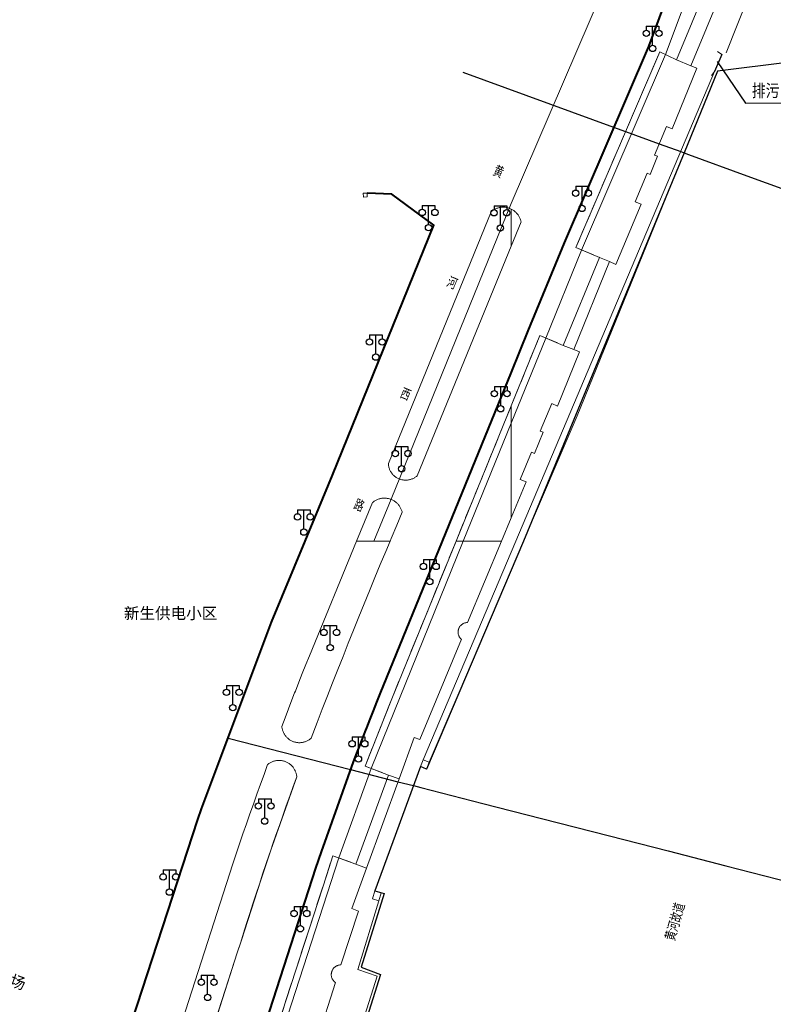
# Model space of a CAD drawing. Extents: x 39508475 to 39522402, y 3783947 to 3795549.
# Tile 235 of 256: x 39517923 to 39518041, y 3792177 to 3792332. Entities that reach past the tile are written whole.
import ezdxf
from ezdxf.enums import TextEntityAlignment as Align

# ---------------------------------------------------------------- set-up
doc = ezdxf.new("R2010")
doc.units = 0
doc.linetypes.add('X0', pattern=[4, 3, -1])
doc.layers.get('0').update_dxf_attribs({"linetype": 'CONTINUOUS'})
for name, color, linetype in [('DLSS', 4, 'CONTINUOUS'), ('JCDL_DMX_F', 30, 'CONTINUOUS'), ('JCDL_JMDD_F', 231, 'CONTINUOUS'), ('JCDL_JMDX_F', 231, 'CONTINUOUS'), ('JCDL_JT_ZJ', 100, 'CONTINUOUS'), ('JCDL_SXX_F', 5, 'CONTINUOUS'), ('JCDL_ZBM', 3, 'CONTINUOUS'), ('JMD', 6, 'CONTINUOUS'), ('SXSS', 5, 'CONTINUOUS'), ('断面线', 2, 'CONTINUOUS')]:
    doc.layers.add(name, color=color, linetype=linetype)
for name, color, linetype, lineweight in [('JCDL_JMDX', 1, 'CONTINUOUS', 0), ('JCDL_ZBX', 3, 'CONTINUOUS', 0), ('JCDL_ZBX_F', 7, 'CONTINUOUS', 0), ('TEXT1_ZJ', 7, 'CONTINUOUS', 0), ('TEXTL_ZJ', 7, 'CONTINUOUS', 0)]:
    doc.layers.add(name, color=color, linetype=linetype, lineweight=lineweight)
doc.styles.add('HT', font='simhei.ttf')
doc.styles.add('HZ', font='rs', dxfattribs={"width": 0.8, "bigfont": 'hztxt'})
doc.linetypes.add('10422', pattern='A,2,[150,AAA.SHX,S=1,R=0,X=0,Y=1],2,[177,AAA.SHX,S=1,R=0,X=0,Y=0.8],1e-09', length=4)
doc.linetypes.add('X19', pattern='A,4.5,[145,symbolx.shx,S=1,R=0,X=0,Y=1],4.5,-0.5,[146,symbolx.shx,S=1,R=0,X=0,Y=0],-0.5', length=10)
doc.linetypes.add('X35', pattern='A,2,[150,AAA.SHX,S=1,R=0,X=0,Y=1],2,[177,AAA.SHX,S=1,R=0,X=0,Y=0.8],1e-09', length=4)
doc.linetypes.add('X39', pattern='A,2,[150,symbolx.shx,S=1,R=0,X=0,Y=1],2,[151,symbolx.shx,S=1,R=0,X=0,Y=3],1e-11', length=4)
doc.linetypes.add('X49', pattern='A,0,[5,symbolt.shx,S=1,R=0,X=0,Y=0],-10', length=10)
doc.linetypes.add('X7', pattern='A,6,-1.333,[149,symbolx.shx,S=0.25,R=0,X=0,Y=0],-1.333,[149,symbolx.shx,S=0.25,R=0,X=0,Y=0],-1.333', length=9.999)

# ---------------------------------------------------------------- blocks, each defined once
blk = doc.blocks.new('3521000')
at = {"color": 0}
for p, q in [((-1, 3.5), (1, 3.5)), ((0, 0.5), (0, 3.5))]:
    blk.add_line(p, q, dxfattribs=at)
at = {"color": 0, "linetype": 'Continuous', "flags": 128}
for points in [[(-1, 3.5), (-1, 2.9)], [(1, 3.5), (1, 2.9)]]:
    blk.add_lwpolyline(points, dxfattribs=at)
at = {"color": 0}
for centre in [(-1, 2.4), (1, 2.4), (0, 0)]:
    blk.add_circle(centre, 0.5, dxfattribs=at)

msp = doc.modelspace()

# ---------------------------------------------------------------- linework, layer by layer
at = {"flags": 128}
msp.add_lwpolyline([(39518033.21199, 3792326.765), (39518032.093, 3792324.067)], dxfattribs=at)
at = {"layer": 'DLSS', "linetype": 'Continuous', "lineweight": 40}
for points in [[(39518028.559, 3792346.563), (39518021.636, 3792328.021), (39518008.338, 3792297.05901), (39518002.654, 3792283.168), (39518000, 3792276.66512)], [(39517967.50509, 3792250), (39517971.824, 3792260.41399), (39517987.82299, 3792299.82901), (39517981.202, 3792304.729), (39517977.295, 3792304.894)], [(39518000, 3792276.66512), (39517989.11725, 3792250)], [(39517989.11725, 3792250), (39517979.292, 3792225.92599), (39517978.75602, 3792224.58961), (39517978.22407, 3792223.25163), (39517977.69585, 3792221.91217), (39517977.17134, 3792220.57124), (39517977.01968, 3792220.18053), (39517976.65057, 3792219.22886), (39517976.13354, 3792217.88504), (39517975.62024, 3792216.53979), (39517975.11099, 3792215.193), (39517970.02901, 3792201.02299), (39517969.129, 3792198.452), (39517961.29999, 3792174.208), (39517955.11299, 3792155.114), (39517926.482, 3792066.195), (39517921.903, 3792051.838), (39517905.21615, 3792000)], [(39517938.677, 3792169.507), (39517950.587, 3792206.116), (39517951.181, 3792207.8), (39517962.207, 3792237.22499), (39517967.50509, 3792250)]]:
    msp.add_lwpolyline(points, dxfattribs=at)
at = {"layer": 'DLSS', "linetype": 'X7', "lineweight": 0}
for points in [[(39518016.51452, 3792341.69183), (39518000.00556, 3792303.25374), (39518000, 3792303.24006)], [(39518000, 3792303.24006), (39517981.07558, 3792256.61798), (39517978.33096, 3792250)]]:
    msp.add_lwpolyline(points, dxfattribs=at)
at = {"layer": 'JCDL_DMX_F', "color": 3, "linetype": 'X35', "lineweight": 0}
msp.add_lwpolyline([(39518033.89599, 3792327.03301), (39518039.205, 3792340.439)], dxfattribs=at)
at = {"layer": 'JCDL_JMDX', "color": 6, "linetype": 'Continuous', "lineweight": 0}
for points in [[(39518035.98601, 3792343.45299), (39518028.331, 3792324.97301), (39518026.082, 3792325.88299), (39518033.72341, 3792344.38732), (39518035.98601, 3792343.45299)], [(39518015.514, 3792294.082), (39518009.905, 3792280.19899), (39518008.207, 3792280.864), (39518013.94099, 3792294.74099), (39518015.514, 3792294.082)], [(39517986.656, 3792214.063), (39517985.69789, 3792214.45658), (39517986.131, 3792215.51099), (39517987.09798, 3792215.13896), (39517986.656, 3792214.063)], [(39517982.316, 3792212.496), (39517977.166, 3792198.452), (39517975.521, 3792199.066), (39517980.66752, 3792213.10051), (39517982.316, 3792212.496)], [(39517979.52799, 3792194.553), (39517978.50359, 3792194.86101), (39517978.12358, 3792193.5971), (39517979.148, 3792193.28911), (39517979.52799, 3792194.553)]]:
    msp.add_lwpolyline(points, dxfattribs=at)
at = {"layer": 'JCDL_JMDX', "color": 6, "linetype": 'X19', "lineweight": 0}
for points in [[(39518032.093, 3792324.067), (39518000.73345, 3792250)], [(39518000.73345, 3792250), (39518000, 3792248.26769)], [(39518000, 3792248.26769), (39517986.131, 3792215.51099)], [(39517979.148, 3792193.28911), (39517975.80101, 3792182.43101), (39517978.84801, 3792181.385), (39517973.663, 3792164.949), (39517973.179, 3792165.106), (39517970.27601, 3792155.876), (39517970.748, 3792155.72799), (39517965.51501, 3792139.297), (39517962.41, 3792140.294), (39517951.542, 3792109.18601)]]:
    msp.add_lwpolyline(points, dxfattribs=at)
at = {"layer": 'JCDL_JMDX_F', "linetype": 'Continuous', "lineweight": 0}
for points in [[(39518033.21199, 3792326.765), (39518032.5615, 3792327.23068)], [(39518015.514, 3792294.082), (39518016.531, 3792293.647), (39518020.494, 3792303.12799), (39518019.578, 3792303.503), (39518021.432, 3792308.011), (39518021.918, 3792307.836), (39518023.08901, 3792310.697), (39518022.62901, 3792310.897), (39518024.488, 3792315.378), (39518025.409, 3792314.998), (39518029.26999, 3792324.589), (39518028.331, 3792324.97301)], [(39518032.093, 3792324.067), (39518031.60087, 3792323.43628)], [(39517976.673, 3792304.873), (39517977.29505, 3792304.894), (39517977.31597, 3792304.27436), (39517976.69392, 3792304.25335), (39517976.673, 3792304.873)], [(39518000, 3792296.54397), (39517985.164, 3792260.297), (39517985.07411, 3792260.22055), (39517984.98072, 3792260.1484), (39517984.8843, 3792260.08036), (39517984.78502, 3792260.01655), (39517984.68307, 3792259.95711), (39517984.57864, 3792259.90213), (39517984.47193, 3792259.85173), (39517984.36314, 3792259.806), (39517984.25247, 3792259.76502), (39517984.14013, 3792259.72888), (39517984.02633, 3792259.69763), (39517983.91128, 3792259.67134), (39517983.7952, 3792259.65005), (39517983.67831, 3792259.63381), (39517983.56082, 3792259.62265), (39517983.44296, 3792259.61659), (39517983.32495, 3792259.61564), (39517983.20701, 3792259.61979), (39517983.08936, 3792259.62905), (39517982.97222, 3792259.6434), (39517982.85582, 3792259.6628), (39517982.74036, 3792259.68723), (39517982.62607, 3792259.71664), (39517982.51315, 3792259.75096), (39517982.436, 3792259.778), (39517982.40183, 3792259.79015), (39517982.29232, 3792259.83411), (39517982.1848, 3792259.88278), (39517982.0795, 3792259.93606), (39517981.9766, 3792259.99385), (39517981.8763, 3792260.05604), (39517981.77879, 3792260.12251), (39517981.68425, 3792260.19315), (39517981.59286, 3792260.26781), (39517981.50478, 3792260.34636), (39517981.42019, 3792260.42865), (39517981.33924, 3792260.51453), (39517981.26209, 3792260.60383), (39517981.18888, 3792260.69638), (39517981.11974, 3792260.79203), (39517981.05481, 3792260.89057), (39517980.9942, 3792260.99184), (39517980.93804, 3792261.09563), (39517980.88643, 3792261.20176), (39517980.83946, 3792261.31003), (39517980.79722, 3792261.42022), (39517980.7598, 3792261.53214), (39517980.72725, 3792261.64558), (39517980.69965, 3792261.76032), (39517980.67705, 3792261.87615), (39517980.65947, 3792261.99285), (39517980.64698, 3792262.1102), (39517980.63999, 3792262.228), (39517996.843, 3792301.94099), (39517996.93442, 3792302.01976), (39517997.02936, 3792302.09428), (39517997.12735, 3792302.16472), (39517997.22823, 3792302.23097), (39517997.33181, 3792302.29291), (39517997.43791, 3792302.35042), (39517997.54634, 3792302.40341), (39517997.65691, 3792302.45178), (39517997.76942, 3792302.49544), (39517997.88367, 3792302.53432), (39517997.99946, 3792302.56834), (39517998.11658, 3792302.59746), (39517998.23483, 3792302.6216), (39517998.35398, 3792302.64074), (39517998.47384, 3792302.65484), (39517998.59419, 3792302.66387), (39517998.71481, 3792302.66781), (39517998.83549, 3792302.66666), (39517998.95602, 3792302.66043), (39517999.07617, 3792302.64912), (39517999.19574, 3792302.63275), (39517999.31452, 3792302.61136), (39517999.43228, 3792302.58497), (39517999.54883, 3792302.55364), (39517999.66395, 3792302.51742), (39517999.77745, 3792302.47638), (39517999.89155, 3792302.4293), (39517999.99958, 3792302.38014)], [(39517999.99958, 3792302.38014), (39518000.10614, 3792302.3251), (39518000.21113, 3792302.26558), (39518000.31352, 3792302.20169), (39518000.41312, 3792302.13354), (39518000.50976, 3792302.06125), (39518000.60326, 3792301.98494), (39518000.69346, 3792301.90476), (39518000.7802, 3792301.82085), (39518000.86332, 3792301.73336), (39518000.94269, 3792301.64243), (39518001.01814, 3792301.54825), (39518001.08956, 3792301.45096), (39518001.15681, 3792301.35075), (39518001.21977, 3792301.24779), (39518001.27833, 3792301.14226), (39518001.3324, 3792301.03436), (39518001.38186, 3792300.92428), (39518001.42664, 3792300.81221), (39518001.46665, 3792300.69835), (39518001.50182, 3792300.5829), (39518001.5321, 3792300.46608), (39518001.557, 3792300.348), (39518000, 3792296.54397)], [(39518000, 3792253.66719), (39518002.37501, 3792259.36899), (39518001.435, 3792259.727), (39518003.232, 3792264.03999), (39518003.679, 3792263.835), (39518005.05299, 3792267.211), (39518004.58399, 3792267.368), (39518006.434, 3792271.68701), (39518007.33001, 3792271.28701), (39518010.802, 3792279.839), (39518009.905, 3792280.19899)], [(39517975.62985, 3792250), (39517978.137, 3792256.084), (39517978.22791, 3792256.15942), (39517978.3221, 3792256.23073), (39517978.41912, 3792256.29813), (39517978.51882, 3792256.3615), (39517978.62103, 3792256.42074), (39517978.72558, 3792256.47574), (39517978.83229, 3792256.52642), (39517978.94099, 3792256.57268), (39517979.0515, 3792256.61446), (39517979.16362, 3792256.65167), (39517979.27717, 3792256.68427), (39517979.39196, 3792256.71218), (39517979.50779, 3792256.73538), (39517979.62448, 3792256.75381), (39517979.74183, 3792256.76745), (39517979.85963, 3792256.77628), (39517979.9777, 3792256.78027), (39517980.09583, 3792256.77943), (39517980.21383, 3792256.77375), (39517980.3315, 3792256.76325), (39517980.44864, 3792256.74793), (39517980.56505, 3792256.72784), (39517980.68054, 3792256.70299), (39517980.79492, 3792256.67344), (39517980.908, 3792256.63923), (39517981.01957, 3792256.60042), (39517981.082, 3792256.576), (39517981.12947, 3792256.55707), (39517981.2375, 3792256.50926), (39517981.34348, 3792256.45707), (39517981.44723, 3792256.40058), (39517981.54859, 3792256.33989), (39517981.64738, 3792256.27511), (39517981.74343, 3792256.20633), (39517981.83658, 3792256.13368), (39517981.92668, 3792256.05727), (39517982.01358, 3792255.97724), (39517982.09713, 3792255.89372), (39517982.17719, 3792255.80685), (39517982.25362, 3792255.71678), (39517982.32631, 3792255.62365), (39517982.39512, 3792255.52762), (39517982.45994, 3792255.42886), (39517982.52066, 3792255.32752), (39517982.57719, 3792255.22379), (39517982.62942, 3792255.11783), (39517982.67726, 3792255.00981), (39517982.72065, 3792254.89993), (39517982.7595, 3792254.78837), (39517982.79375, 3792254.67531), (39517982.82295, 3792254.56085), (39517981.95303, 3792252.5026), (39517981.08764, 3792250.44244), (39517980.90285, 3792250)], [(39517975.62985, 3792250), (39517978.137, 3792256.084)], [(39517998.47249, 3792250), (39518000, 3792253.66719)], [(39517980.90285, 3792250), (39517980.22644, 3792248.38053), (39517979.36943, 3792246.31687), (39517978.51661, 3792244.25148), (39517977.66798, 3792242.18436), (39517976.82356, 3792240.11552), (39517975.98335, 3792238.04497), (39517975.14734, 3792235.97272), (39517974.31554, 3792233.89877), (39517973.48796, 3792231.82313), (39517972.66459, 3792229.74582), (39517971.84545, 3792227.66685), (39517971.03053, 3792225.58621), (39517970.727, 3792224.807), (39517970.21984, 3792223.50392), (39517969.41373, 3792221.41985), (39517968.44199, 3792218.905), (39517968.35217, 3792218.82887), (39517968.25894, 3792218.75694), (39517968.16274, 3792218.68903), (39517968.06376, 3792218.62527), (39517967.96215, 3792218.56575), (39517967.85812, 3792218.5106), (39517967.75184, 3792218.45991), (39517967.6435, 3792218.41377), (39517967.53331, 3792218.37226), (39517967.42146, 3792218.33546), (39517967.30814, 3792218.30344), (39517967.19357, 3792218.27625), (39517967.07796, 3792218.25395), (39517966.96149, 3792218.23656), (39517966.8444, 3792218.22413), (39517966.72689, 3792218.21668), (39517966.60916, 3792218.21421), (39517966.49144, 3792218.21674), (39517966.37393, 3792218.22426), (39517966.25684, 3792218.23675), (39517966.14039, 3792218.2542), (39517966.02478, 3792218.27656), (39517965.91023, 3792218.30381), (39517965.79693, 3792218.33589), (39517965.766, 3792218.346), (39517965.6851, 3792218.37275), (39517965.57493, 3792218.41431), (39517965.46662, 3792218.46051), (39517965.36036, 3792218.51126), (39517965.25636, 3792218.56647), (39517965.15479, 3792218.62604), (39517965.05583, 3792218.68986), (39517964.95967, 3792218.75782), (39517964.86648, 3792218.82979), (39517964.77642, 3792218.90566), (39517964.68966, 3792218.98527), (39517964.60636, 3792219.06849), (39517964.52666, 3792219.15516), (39517964.4507, 3792219.24514), (39517964.37863, 3792219.33826), (39517964.31057, 3792219.43435), (39517964.24664, 3792219.53324), (39517964.18697, 3792219.63475), (39517964.13165, 3792219.73869), (39517964.08079, 3792219.8449), (39517964.03448, 3792219.95316), (39517963.9928, 3792220.06329), (39517963.95583, 3792220.17508), (39517963.92363, 3792220.28834), (39517963.89626, 3792220.40287), (39517963.87377, 3792220.51845), (39517963.85621, 3792220.63489), (39517963.84401, 3792220.752), (39517964.3699, 3792222.15545), (39517964.90079, 3792223.55703), (39517965.43628, 3792224.95685), (39517965.86055, 3792226.0551), (39517965.97637, 3792226.35491), (39517966.52106, 3792227.75118), (39517967.07034, 3792229.14566), (39517967.62419, 3792230.53832), (39517968.183, 3792231.929), (39517975.62985, 3792250)], [(39517968.183, 3792231.929), (39517975.62985, 3792250)], [(39517982.316, 3792212.496), (39517984.71099, 3792219.04601), (39517985.589, 3792218.70001), (39517992.15399, 3792234.53201), (39517992.08959, 3792234.58988), (39517992.02894, 3792234.65168), (39517991.97197, 3792234.7169), (39517991.91887, 3792234.7853), (39517991.86981, 3792234.85666), (39517991.82498, 3792234.93074), (39517991.7845, 3792235.00729), (39517991.74853, 3792235.08606), (39517991.71718, 3792235.16678), (39517991.69055, 3792235.24918), (39517991.66874, 3792235.33299), (39517991.65182, 3792235.41791), (39517991.63984, 3792235.50367), (39517991.63285, 3792235.58998), (39517991.63087, 3792235.67656), (39517991.63391, 3792235.7631), (39517991.64195, 3792235.84932), (39517991.65497, 3792235.93493), (39517991.67292, 3792236.01964), (39517991.69575, 3792236.10317), (39517991.71901, 3792236.172), (39517991.72338, 3792236.18524), (39517991.75571, 3792236.26557), (39517991.79264, 3792236.3439), (39517991.83404, 3792236.41995), (39517991.87978, 3792236.49348), (39517991.9297, 3792236.56424), (39517991.98363, 3792236.63199), (39517992.04139, 3792236.69651), (39517992.10279, 3792236.75757), (39517992.16762, 3792236.81497), (39517992.23567, 3792236.86853), (39517992.30671, 3792236.91805), (39517992.38049, 3792236.96338), (39517992.45677, 3792237.00436), (39517992.5353, 3792237.04085), (39517992.61581, 3792237.07274), (39517992.69803, 3792237.09991), (39517992.78169, 3792237.12228), (39517992.8665, 3792237.13976), (39517992.95218, 3792237.15231), (39517993.03845, 3792237.15987), (39517993.125, 3792237.162), (39517998.47249, 3792250)], [(39517966.194, 3792212.833), (39517966.1829, 3792212.95065), (39517966.16643, 3792213.06767), (39517966.14506, 3792213.1839), (39517966.11881, 3792213.29912), (39517966.08774, 3792213.41314), (39517966.0519, 3792213.52574), (39517966.01134, 3792213.63674), (39517965.96615, 3792213.74594), (39517965.91641, 3792213.85313), (39517965.86219, 3792213.95813), (39517965.8036, 3792214.06076), (39517965.74075, 3792214.16084), (39517965.67374, 3792214.25817), (39517965.60269, 3792214.35261), (39517965.52773, 3792214.44396), (39517965.44898, 3792214.53208), (39517965.3666, 3792214.61681), (39517965.28073, 3792214.69799), (39517965.19151, 3792214.77549), (39517965.09911, 3792214.84916), (39517965.0037, 3792214.91888), (39517964.90543, 3792214.98452), (39517964.80448, 3792215.04597), (39517964.70104, 3792215.10311), (39517964.59529, 3792215.15584), (39517964.4874, 3792215.20408), (39517964.37759, 3792215.24773), (39517964.37301, 3792215.249), (39517964.26603, 3792215.28673), (39517964.15293, 3792215.32099), (39517964.03849, 3792215.35046), (39517963.92291, 3792215.37509), (39517963.8064, 3792215.39483), (39517963.68915, 3792215.40964), (39517963.57139, 3792215.41951), (39517963.45332, 3792215.42442), (39517963.33514, 3792215.42435), (39517963.21708, 3792215.4193), (39517963.09933, 3792215.40929), (39517962.9821, 3792215.39433), (39517962.86561, 3792215.37445), (39517962.75006, 3792215.34968), (39517962.63566, 3792215.32008), (39517962.5226, 3792215.28568), (39517962.41109, 3792215.24655), (39517962.30133, 3792215.20276), (39517962.1935, 3792215.1544), (39517962.08781, 3792215.10153), (39517961.98444, 3792215.04427), (39517961.88357, 3792214.9827), (39517961.78538, 3792214.91694), (39517961.69004, 3792214.84711), (39517961.598, 3792214.77301), (39517961.02978, 3792213.21621), (39517960.46621, 3792211.65772), (39517959.90694, 3792210.09768), (39517959.35196, 3792208.53611), (39517958.80129, 3792206.97302), (39517958.70069, 3792206.68482), (39517958.25493, 3792205.40841), (39517957.71288, 3792203.84231), (39517957.17514, 3792202.27471), (39517956.64172, 3792200.70565), (39517956.11299, 3792199.135), (39517945.155, 3792165.167)], [(39517952.87788, 3792172.82143), (39517954.39963, 3792177.56483), (39517955.92711, 3792182.30639), (39517956.815, 3792185.052), (39517957.46029, 3792187.04611), (39517958.99918, 3792191.78398), (39517960.54379, 3792196.51998), (39517962.09458, 3792201.25397), (39517966.194, 3792212.833)], [(39517969.49799, 3792171.68901), (39517972.28099, 3792180.385), (39517972.21094, 3792180.4377), (39517972.14425, 3792180.49462), (39517972.08091, 3792180.55524), (39517972.02111, 3792180.61936), (39517971.96505, 3792180.68677), (39517971.91291, 3792180.75726), (39517971.86486, 3792180.83059), (39517971.82105, 3792180.90654), (39517971.78163, 3792180.98485), (39517971.74672, 3792181.06528), (39517971.71644, 3792181.14756), (39517971.69088, 3792181.23143), (39517971.67012, 3792181.31661), (39517971.65424, 3792181.40284), (39517971.64328, 3792181.48983), (39517971.63729, 3792181.5773), (39517971.63627, 3792181.66497), (39517971.64023, 3792181.75255), (39517971.64916, 3792181.83977), (39517971.66304, 3792181.92634), (39517971.68181, 3792182.01199), (39517971.70541, 3792182.09642), (39517971.73378, 3792182.17938), (39517971.76699, 3792182.26), (39517971.76681, 3792182.2606), (39517971.8044, 3792182.33981), (39517971.84643, 3792182.41675), (39517971.89276, 3792182.49119), (39517971.94325, 3792182.56287), (39517971.99773, 3792182.63156), (39517972.05602, 3792182.69705), (39517972.11794, 3792182.75912), (39517972.18329, 3792182.81758), (39517972.25185, 3792182.87223), (39517972.32341, 3792182.92289), (39517972.39773, 3792182.96941), (39517972.47457, 3792183.01163), (39517972.55368, 3792183.04941), (39517972.63482, 3792183.08264), (39517972.71771, 3792183.11121), (39517972.80209, 3792183.13503), (39517972.88769, 3792183.154), (39517972.97422, 3792183.16809), (39517973.06142, 3792183.17724), (39517973.149, 3792183.181), (39517975.92398, 3792191.637), (39517974.87237, 3792192.06891), (39517977.166, 3792198.452)]]:
    msp.add_lwpolyline(points, dxfattribs=at)
at = {"layer": 'JCDL_SXX_F', "linetype": 'X39', "lineweight": 0}
for points in [[(39518041.25, 3792346.241), (39518042.277, 3792340.292), (39518043.271, 3792340.32599), (39518043.432, 3792339.353), (39518042.441, 3792339.19001), (39518042.981, 3792335.281), (39518044.886, 3792335.452), (39518045.02001, 3792334.542), (39518043.093, 3792334.249), (39518043.57301, 3792330.327), (39518046.50001, 3792330.752), (39518046.676, 3792329.778), (39518043.75, 3792329.236), (39518043.97099, 3792325.533), (39518032.55112, 3792324.11784), (39518032.398, 3792323.742), (39518010.40284, 3792269.75316), (39518001.97381, 3792250)], [(39518001.97381, 3792250), (39518000, 3792245.37444)], [(39518000, 3792245.37444), (39517987.09798, 3792215.13896)], [(39517985.69789, 3792214.45658), (39517978.50359, 3792194.86101)]]:
    msp.add_lwpolyline(points, dxfattribs=at)
at = {"layer": 'JCDL_ZBM', "linetype": 'Continuous', "lineweight": 0}
for points in [[(39518023.44744, 3792327.14992), (39518026.082, 3792325.88299), (39518028.331, 3792324.97301), (39518029.26999, 3792324.589), (39518025.409, 3792314.998), (39518024.488, 3792315.378), (39518022.62901, 3792310.897), (39518023.08901, 3792310.697), (39518021.918, 3792307.836), (39518021.432, 3792308.011), (39518019.578, 3792303.503), (39518020.494, 3792303.12799), (39518016.531, 3792293.647), (39518015.514, 3792294.082), (39518013.94099, 3792294.74099), (39518010.19533, 3792296.29061), (39518023.44744, 3792327.14992)], [(39517983.44296, 3792259.61659), (39517983.32495, 3792259.61564), (39517983.20701, 3792259.61979), (39517983.08936, 3792259.62905), (39517982.97222, 3792259.6434), (39517982.85582, 3792259.6628), (39517982.74036, 3792259.68723), (39517982.62607, 3792259.71664), (39517982.51315, 3792259.75096), (39517982.436, 3792259.778), (39517982.40183, 3792259.79015), (39517982.29232, 3792259.83411), (39517982.1848, 3792259.88278), (39517982.0795, 3792259.93606), (39517981.9766, 3792259.99385), (39517981.8763, 3792260.05604), (39517981.77879, 3792260.12251), (39517981.68425, 3792260.19315), (39517981.59286, 3792260.26781), (39517981.50478, 3792260.34636), (39517981.42019, 3792260.42865), (39517981.33924, 3792260.51453), (39517981.26209, 3792260.60383), (39517981.18888, 3792260.69638), (39517981.11974, 3792260.79203), (39517981.05481, 3792260.89057), (39517980.9942, 3792260.99184), (39517980.93804, 3792261.09563), (39517980.88643, 3792261.20176), (39517980.83946, 3792261.31003), (39517980.79722, 3792261.42022), (39517980.7598, 3792261.53214), (39517980.72725, 3792261.64558), (39517980.69965, 3792261.76032), (39517980.67705, 3792261.87615), (39517980.65947, 3792261.99285), (39517980.64698, 3792262.1102), (39517980.63999, 3792262.228), (39517996.843, 3792301.94099), (39517996.93442, 3792302.01976), (39517997.02936, 3792302.09428), (39517997.12735, 3792302.16472), (39517997.22823, 3792302.23097), (39517997.33181, 3792302.29291), (39517997.43791, 3792302.35042), (39517997.54634, 3792302.40341), (39517997.65691, 3792302.45178), (39517997.76942, 3792302.49544), (39517997.88367, 3792302.53432), (39517997.99946, 3792302.56834), (39517998.11658, 3792302.59746), (39517998.23483, 3792302.6216), (39517998.35398, 3792302.64074), (39517998.47384, 3792302.65484), (39517998.59419, 3792302.66387), (39517998.71481, 3792302.66781), (39517998.83549, 3792302.66666), (39517998.95602, 3792302.66043), (39517999.07617, 3792302.64912), (39517999.19574, 3792302.63275), (39517999.31452, 3792302.61136), (39517999.43228, 3792302.58497), (39517999.54883, 3792302.55364), (39517999.66395, 3792302.51742), (39517999.77745, 3792302.47638), (39517999.89155, 3792302.4293), (39517999.99958, 3792302.38014), (39518000, 3792296.54397), (39517985.164, 3792260.297), (39517985.07411, 3792260.22055), (39517984.98072, 3792260.1484), (39517984.8843, 3792260.08036), (39517984.78502, 3792260.01655), (39517984.68307, 3792259.95711), (39517984.57864, 3792259.90213), (39517984.47193, 3792259.85173), (39517984.36314, 3792259.806), (39517984.25247, 3792259.76502), (39517984.14013, 3792259.72888), (39517984.02633, 3792259.69763), (39517983.91128, 3792259.67134), (39517983.7952, 3792259.65005), (39517983.67831, 3792259.63381), (39517983.56082, 3792259.62265), (39517983.44296, 3792259.61659)], [(39518001.557, 3792300.348), (39518000, 3792296.54397), (39517999.99958, 3792302.38014), (39518000.10614, 3792302.3251), (39518000.21113, 3792302.26558), (39518000.31352, 3792302.20169), (39518000.41312, 3792302.13354), (39518000.50976, 3792302.06125), (39518000.60326, 3792301.98494), (39518000.69346, 3792301.90476), (39518000.7802, 3792301.82085), (39518000.86332, 3792301.73336), (39518000.94269, 3792301.64243), (39518001.01814, 3792301.54825), (39518001.08956, 3792301.45096), (39518001.15681, 3792301.35075), (39518001.21977, 3792301.24779), (39518001.27833, 3792301.14226), (39518001.3324, 3792301.03436), (39518001.38186, 3792300.92428), (39518001.42664, 3792300.81221), (39518001.46665, 3792300.69835), (39518001.50182, 3792300.5829), (39518001.5321, 3792300.46608), (39518001.557, 3792300.348)], [(39518010.802, 3792279.839), (39518007.33001, 3792271.28701), (39518006.434, 3792271.68701), (39518004.58399, 3792267.368), (39518005.05299, 3792267.211), (39518003.679, 3792263.835), (39518003.232, 3792264.03999), (39518001.435, 3792259.727), (39518002.37501, 3792259.36899), (39518000, 3792253.66719), (39518000, 3792271.31987), (39518004.52, 3792282.409), (39518008.207, 3792280.864), (39518009.905, 3792280.19899), (39518010.802, 3792279.839)], [(39517998.47249, 3792250), (39517991.3099, 3792250), (39518000, 3792271.31987), (39518000, 3792253.66719), (39517998.47249, 3792250)], [(39517980.90283, 3792250), (39517975.62985, 3792250), (39517978.137, 3792256.084), (39517978.22792, 3792256.15941), (39517978.3221, 3792256.23073), (39517978.41912, 3792256.29813), (39517978.51882, 3792256.3615), (39517978.62103, 3792256.42074), (39517978.72558, 3792256.47575), (39517978.8323, 3792256.52642), (39517978.94099, 3792256.57269), (39517979.0515, 3792256.61445), (39517979.16362, 3792256.65167), (39517979.27717, 3792256.68426), (39517979.39196, 3792256.71218), (39517979.50779, 3792256.73538), (39517979.62448, 3792256.75381), (39517979.74183, 3792256.76745), (39517979.85963, 3792256.77627), (39517979.97771, 3792256.78027), (39517980.09583, 3792256.77943), (39517980.21383, 3792256.77375), (39517980.3315, 3792256.76324), (39517980.44863, 3792256.74794), (39517980.56506, 3792256.72784), (39517980.68054, 3792256.703), (39517980.79492, 3792256.67344), (39517980.90799, 3792256.63923), (39517981.01958, 3792256.60041), (39517981.082, 3792256.576), (39517981.12947, 3792256.55708), (39517981.23749, 3792256.50925), (39517981.34348, 3792256.45707), (39517981.44723, 3792256.40058), (39517981.54859, 3792256.3399), (39517981.64738, 3792256.27511), (39517981.74342, 3792256.20633), (39517981.83658, 3792256.13368), (39517981.92668, 3792256.05727), (39517982.01358, 3792255.97725), (39517982.09712, 3792255.89372), (39517982.17719, 3792255.80685), (39517982.25362, 3792255.71678), (39517982.3263, 3792255.62365), (39517982.39512, 3792255.52763), (39517982.45994, 3792255.42886), (39517982.52065, 3792255.32754), (39517982.57719, 3792255.22379), (39517982.62942, 3792255.11783), (39517982.67726, 3792255.00981), (39517982.72065, 3792254.89993), (39517982.7595, 3792254.78837), (39517982.79374, 3792254.67532), (39517982.82295, 3792254.56085), (39517981.95302, 3792252.5026), (39517981.08763, 3792250.44245), (39517980.90283, 3792250)], [(39517966.72689, 3792218.21668), (39517966.60917, 3792218.21421), (39517966.49145, 3792218.21674), (39517966.37392, 3792218.22426), (39517966.25684, 3792218.23674), (39517966.1404, 3792218.2542), (39517966.02478, 3792218.27657), (39517965.91023, 3792218.30381), (39517965.79693, 3792218.3359), (39517965.766, 3792218.346), (39517965.6851, 3792218.37275), (39517965.57493, 3792218.41431), (39517965.46662, 3792218.46052), (39517965.36036, 3792218.51127), (39517965.25635, 3792218.56648), (39517965.15479, 3792218.62603), (39517965.05583, 3792218.68986), (39517964.95967, 3792218.75782), (39517964.86648, 3792218.8298), (39517964.77642, 3792218.90565), (39517964.68966, 3792218.98527), (39517964.60635, 3792219.06848), (39517964.52665, 3792219.15517), (39517964.45069, 3792219.24514), (39517964.37862, 3792219.33826), (39517964.31057, 3792219.43435), (39517964.24663, 3792219.53324), (39517964.18697, 3792219.63474), (39517964.13164, 3792219.7387), (39517964.08078, 3792219.84489), (39517964.03447, 3792219.95316), (39517963.9928, 3792220.06329), (39517963.95583, 3792220.17508), (39517963.92363, 3792220.28835), (39517963.89625, 3792220.40287), (39517963.87376, 3792220.51846), (39517963.8562, 3792220.6349), (39517963.84401, 3792220.752), (39517964.36989, 3792222.15546), (39517964.90079, 3792223.55703), (39517965.43629, 3792224.95685), (39517965.86055, 3792226.0551), (39517965.97638, 3792226.35491), (39517966.52106, 3792227.75119), (39517967.07034, 3792229.14566), (39517967.62419, 3792230.53832), (39517968.183, 3792231.929), (39517975.62985, 3792250), (39517980.90283, 3792250), (39517980.22643, 3792248.38053), (39517979.36942, 3792246.31688), (39517978.51659, 3792244.25148), (39517977.66798, 3792242.18436), (39517976.82356, 3792240.11553), (39517975.98334, 3792238.04497), (39517975.14733, 3792235.97272), (39517974.31554, 3792233.89877), (39517973.48795, 3792231.82313), (39517972.66459, 3792229.74582), (39517971.84544, 3792227.66685), (39517971.03053, 3792225.58621), (39517970.727, 3792224.807), (39517970.21984, 3792223.50391), (39517969.41373, 3792221.41985), (39517968.44199, 3792218.905), (39517968.35218, 3792218.82887), (39517968.25895, 3792218.75694), (39517968.16275, 3792218.68904), (39517968.06377, 3792218.62527), (39517967.96216, 3792218.56576), (39517967.85812, 3792218.5106), (39517967.75184, 3792218.45991), (39517967.6435, 3792218.41376), (39517967.53332, 3792218.37226), (39517967.42145, 3792218.33547), (39517967.30814, 3792218.30344), (39517967.19358, 3792218.27625), (39517967.07796, 3792218.25394), (39517966.9615, 3792218.23656), (39517966.8444, 3792218.22414), (39517966.72689, 3792218.21668)], [(39517992.15399, 3792234.53201), (39517985.589, 3792218.70001), (39517984.71099, 3792219.04601), (39517982.316, 3792212.496), (39517980.66752, 3792213.10051), (39517976.98601, 3792214.536), (39517981.176, 3792225.138), (39517991.3099, 3792250), (39517998.47249, 3792250), (39517993.125, 3792237.162), (39517993.03844, 3792237.15987), (39517992.95218, 3792237.1523), (39517992.8665, 3792237.13976), (39517992.78169, 3792237.12227), (39517992.69802, 3792237.09992), (39517992.61581, 3792237.07274), (39517992.5353, 3792237.04085), (39517992.45676, 3792237.00436), (39517992.38048, 3792236.96338), (39517992.30671, 3792236.91804), (39517992.23566, 3792236.86853), (39517992.16762, 3792236.81497), (39517992.10278, 3792236.75757), (39517992.04138, 3792236.6965), (39517991.98363, 3792236.632), (39517991.92969, 3792236.56423), (39517991.87977, 3792236.49348), (39517991.83404, 3792236.41994), (39517991.79263, 3792236.34389), (39517991.7557, 3792236.26557), (39517991.72337, 3792236.18523), (39517991.69575, 3792236.10317), (39517991.67292, 3792236.01964), (39517991.65496, 3792235.93492), (39517991.64195, 3792235.84932), (39517991.63391, 3792235.76309), (39517991.63087, 3792235.67655), (39517991.63285, 3792235.58997), (39517991.63984, 3792235.50367), (39517991.65182, 3792235.4179), (39517991.66874, 3792235.33298), (39517991.69055, 3792235.24918), (39517991.71717, 3792235.16678), (39517991.74853, 3792235.08606), (39517991.7845, 3792235.00729), (39517991.82498, 3792234.93074), (39517991.86981, 3792234.85666), (39517991.91887, 3792234.78529), (39517991.97197, 3792234.71688), (39517992.02895, 3792234.65168), (39517992.0896, 3792234.58987), (39517992.15399, 3792234.53201)], [(39517945.155, 3792165.167), (39517956.11299, 3792199.135), (39517956.64172, 3792200.70565), (39517957.17514, 3792202.27471), (39517957.71288, 3792203.84231), (39517958.25493, 3792205.40841), (39517958.70069, 3792206.68482), (39517958.80129, 3792206.97302), (39517959.35196, 3792208.53611), (39517959.90694, 3792210.09768), (39517960.46621, 3792211.65772), (39517961.02978, 3792213.21621), (39517961.598, 3792214.77301)], [(39517961.598, 3792214.77301), (39517961.69004, 3792214.84711), (39517961.78538, 3792214.91694), (39517961.88357, 3792214.9827), (39517961.98444, 3792215.04427), (39517962.08781, 3792215.10153), (39517962.1935, 3792215.1544), (39517962.30133, 3792215.20276), (39517962.41109, 3792215.24655), (39517962.5226, 3792215.28568), (39517962.63566, 3792215.32008), (39517962.75006, 3792215.34968), (39517962.86561, 3792215.37445), (39517962.9821, 3792215.39433), (39517963.09933, 3792215.40929), (39517963.21708, 3792215.4193), (39517963.33514, 3792215.42435), (39517963.45332, 3792215.42442), (39517963.57139, 3792215.41951), (39517963.68915, 3792215.40964), (39517963.8064, 3792215.39483), (39517963.92291, 3792215.37509), (39517964.03849, 3792215.35046), (39517964.15293, 3792215.32099), (39517964.26603, 3792215.28673), (39517964.37301, 3792215.249), (39517964.37759, 3792215.24773), (39517964.4874, 3792215.20408), (39517964.59529, 3792215.15584), (39517964.70104, 3792215.10311), (39517964.80448, 3792215.04597), (39517964.90543, 3792214.98452), (39517965.0037, 3792214.91888), (39517965.09911, 3792214.84916), (39517965.19151, 3792214.77549), (39517965.28073, 3792214.69799), (39517965.3666, 3792214.61681), (39517965.44898, 3792214.53208), (39517965.52773, 3792214.44396), (39517965.60269, 3792214.35261), (39517965.67374, 3792214.25817), (39517965.74075, 3792214.16084), (39517965.8036, 3792214.06076), (39517965.86219, 3792213.95813), (39517965.91641, 3792213.85313), (39517965.96615, 3792213.74594), (39517966.01134, 3792213.63674), (39517966.0519, 3792213.52574), (39517966.08774, 3792213.41314), (39517966.11881, 3792213.29912), (39517966.14506, 3792213.1839), (39517966.16643, 3792213.06767), (39517966.1829, 3792212.95065), (39517966.194, 3792212.833), (39517965.63586, 3792211.30245), (39517965.08238, 3792209.77021), (39517964.5332, 3792208.23642), (39517963.98832, 3792206.70109), (39517963.44776, 3792205.16424), (39517962.91151, 3792203.62588), (39517962.37958, 3792202.08602), (39517962.09458, 3792201.25397), (39517961.85198, 3792200.54468), (39517961.3287, 3792199.00185), (39517960.80976, 3792197.45757), (39517960.29515, 3792195.91184), (39517959.78488, 3792194.36466), (39517959.27896, 3792192.81607), (39517958.77738, 3792191.26606), (39517958.28016, 3792189.71464), (39517957.78729, 3792188.16184), (39517957.29878, 3792186.60766), (39517956.815, 3792185.052), (39517949.852, 3792163.329)], [(39517970.91501, 3792197.364), (39517971.88754, 3792200.36074), (39517975.521, 3792199.06599), (39517977.166, 3792198.452), (39517974.87237, 3792192.06891), (39517975.92398, 3792191.637), (39517973.149, 3792183.181), (39517973.06142, 3792183.17723), (39517972.97421, 3792183.16809), (39517972.88768, 3792183.15399), (39517972.80209, 3792183.13503), (39517972.71771, 3792183.11121), (39517972.63482, 3792183.08264), (39517972.55367, 3792183.04941), (39517972.47457, 3792183.01163), (39517972.39773, 3792182.96941), (39517972.3234, 3792182.92288), (39517972.25185, 3792182.87222), (39517972.18329, 3792182.81758), (39517972.11794, 3792182.75912), (39517972.05603, 3792182.69705), (39517971.99773, 3792182.63156), (39517971.94325, 3792182.56286), (39517971.89276, 3792182.49119), (39517971.84643, 3792182.41675), (39517971.80439, 3792182.3398), (39517971.76681, 3792182.26059), (39517971.73378, 3792182.17938), (39517971.70541, 3792182.09642), (39517971.6818, 3792182.01198), (39517971.66303, 3792181.92635), (39517971.64916, 3792181.83977), (39517971.64024, 3792181.75254), (39517971.63627, 3792181.66496), (39517971.63729, 3792181.5773), (39517971.64329, 3792181.48981), (39517971.65425, 3792181.40284), (39517971.67013, 3792181.31661), (39517971.69088, 3792181.23142), (39517971.71644, 3792181.14756), (39517971.74673, 3792181.06528), (39517971.78163, 3792180.98485), (39517971.82106, 3792180.90654), (39517971.86487, 3792180.83059), (39517971.91292, 3792180.75726), (39517971.96506, 3792180.68676), (39517972.02112, 3792180.61936), (39517972.08092, 3792180.55524), (39517972.14426, 3792180.49462), (39517972.21094, 3792180.4377), (39517972.28099, 3792180.385), (39517969.49799, 3792171.68901)], [(39517963.205, 3792173.607), (39517970.91501, 3792197.364)]]:
    msp.add_lwpolyline(points, dxfattribs=at)
at = {"layer": 'JCDL_ZBX', "color": 114, "linetype": 'X49', "lineweight": 0, "true_color": 0x009944}
for points in [[(39518062.74231, 3792500), (39518062.53692, 3792493.41383), (39518057.79368, 3792444.08158), (39518055.82692, 3792428.78482), (39518053.01782, 3792406.95581), (39518045.41811, 3792379.73555), (39518037.63133, 3792360.7399), (39518031.35077, 3792345.41865), (39518024.36629, 3792326.75532), (39518011.11418, 3792295.89603), (39518005.44602, 3792282.03154), (39518000, 3792268.60679)], [(39518000, 3792268.60679), (39517992.45178, 3792250)], [(39517992.45178, 3792250), (39517977.916, 3792214.16846), (39517972.83871, 3792200.05205), (39517964.15616, 3792173.29831), (39517958.05278, 3792154.22921), (39517929.35778, 3792065.20621), (39517924.80291, 3792050.9285), (39517914.0128, 3792017.43746), (39517908.38784, 3792000)]]:
    msp.add_lwpolyline(points, dxfattribs=at)
at = {"layer": 'JCDL_ZBX_F', "color": 114, "linetype": 'X0', "lineweight": 0, "true_color": 0x009944}
for points in [[(39518026.082, 3792325.88299), (39518023.44744, 3792327.14992), (39518010.19533, 3792296.29061), (39518013.94099, 3792294.74099)], [(39518000, 3792271.31987), (39518004.52, 3792282.409), (39518008.207, 3792280.864)], [(39517991.3099, 3792250), (39518000, 3792271.31987)], [(39517976.98601, 3792214.536), (39517981.176, 3792225.138), (39517991.3099, 3792250)], [(39517976.98601, 3792214.536), (39517980.66752, 3792213.10051)], [(39517963.205, 3792173.607), (39517971.88754, 3792200.36074), (39517975.521, 3792199.06599)]]:
    msp.add_lwpolyline(points, dxfattribs=at)
at = {"layer": 'JMD', "linetype": 'Continuous'}
for p, q in [((39518032.49976, 3792325.62264), (39518036.94913, 3792319.05165)), ((39518036.94913, 3792319.05165), (39518051.03312, 3792319.20156))]:
    msp.add_line(p, q, dxfattribs=at)
at = {"layer": 'SXSS', "linetype": '10422', "flags": 128}
msp.add_lwpolyline([(39518066.48397, 3792610.17557), (39518069.11135, 3792564.70101), (39518071.271, 3792527.322), (39518074.563, 3792527.428), (39518074.75801, 3792509.63), (39518075.247, 3792509.28701), (39518074.946, 3792503.19899), (39518075.35599, 3792500.024), (39518074.845, 3792499.37501), (39518075.15, 3792493.57501), (39518073.94, 3792481.322), (39518070.69, 3792481.663), (39518067.01199, 3792448.68499), (39518066.568, 3792448.66999), (39518066.364, 3792447.48299), (39518065.438, 3792447.576), (39518063.33748, 3792427.65148), (39518064.337, 3792427.505), (39518064.17299, 3792426.38596), (39518063.49515, 3792418.44057), (39518061.66624, 3792405.90332), (39518058.91845, 3792393.9697), (39518056.73001, 3792386.10401), (39518055.765, 3792386.366), (39518053.88299, 3792380.449), (39518054.88, 3792380.12799), (39518051.974, 3792372.078), (39518041.25, 3792346.241), (39518042.277, 3792340.292), (39518043.271, 3792340.32599), (39518043.432, 3792339.353), (39518042.441, 3792339.19001), (39518042.981, 3792335.281), (39518044.886, 3792335.452), (39518045.02001, 3792334.542), (39518043.093, 3792334.249), (39518043.57301, 3792330.327), (39518046.50001, 3792330.752), (39518046.676, 3792329.778), (39518043.75, 3792329.236), (39518043.97099, 3792325.533), (39518032.55112, 3792324.11784), (39518027.29657, 3792311.22014), (39518001.97381, 3792250), (39517986.656, 3792214.063), (39517985.69789, 3792214.45658), (39517978.50359, 3792194.86101), (39517979.963, 3792194.419), (39517976.348, 3792182.806), (39517979.37701, 3792181.68299), (39517973.916, 3792164.33001), (39517973.48299, 3792164.456), (39517970.848, 3792156.20101), (39517971.288, 3792156.039), (39517965.793, 3792138.681), (39517962.77, 3792139.66101), (39517953.77963, 3792108.4056), (39517950.594, 3792103.11501), (39517917.94639, 3792000), (39517896.535, 3791935.095), (39517899.64601, 3791933.97), (39517893.89, 3791916.751), (39517893.46599, 3791916.876), (39517890.66999, 3791908.643), (39517891.11299, 3791908.454), (39517885.368, 3791891.196), (39517882.34501, 3791892.265), (39517864.22119, 3791838.18538), (39517856.322, 3791814.615), (39517856.45855, 3791814.63613), (39517856.61321, 3791814.64693), (39517856.80861, 3791814.64347), (39517857.14464, 3791814.59126), (39517857.28702, 3791814.54977), (39517857.55754, 3791814.43724), (39517857.72716, 3791814.34018), (39517857.8862, 3791814.22661), (39517858.03306, 3791814.09767), (39517858.2273, 3791813.87832), (39517858.4712, 3791813.45622), (39517858.56424, 3791813.1784), (39517858.62167, 3791812.79902), (39517858.57134, 3791812.25023), (39517858.46639, 3791811.93385), (39517858.29676, 3791811.6199), (39517858.12755, 3791811.40154), (39517857.87653, 3791811.16718), (39517857.63286, 3791811.00449), (39517857.33289, 3791810.86699), (39517857.06686, 3791810.79257), (39517856.69864, 3791810.75358), (39517856.50336, 3791810.76116), (39517856.02704, 3791810.86495), (39517855.8463, 3791810.93929), (39517855.61086, 3791811.07042), (39517855.29101, 3791811.333), (39517848.938, 3791796.05499), (39517828.909, 3791752.696), (39517836.195, 3791749.13201), (39517827.69, 3791730.738), (39517820.309, 3791734.23999), (39517817.138, 3791727.366), (39517807.589, 3791706.28701), (39517806.59415, 3791703.83693), (39517805.06998, 3791699.02646), (39517804.68993, 3791697.46349), (39517804.07626, 3791694.23482), (39517803.61131, 3791690.06569), (39517803.51401, 3791687.96996), (39517803.508, 3791685.87201), (39517803.94868, 3791684.03143), (39517804.62692, 3791682.2645), (39517805.3323, 3791680.92429), (39517806.17407, 3791679.66528), (39517807.14301, 3791678.50127), (39517808.81117, 3791676.96109), (39517810.47872, 3791675.55273), (39517812.90378, 3791674.57878), (39517814.949, 3791674.14)], dxfattribs=at)
at = {"layer": '断面线', "color": 1, "flags": 128}
for points in [[(39517992.35899, 3792323.96856), (39518016.1647, 3792315.28206), (39518018.05478, 3792314.59239), (39518023.35911, 3792312.65688), (39518026.73974, 3792311.42332), (39518027.29657, 3792311.22014), (39518027.94896, 3792310.98208), (39518037.18894, 3792307.61049), (39518046.31922, 3792304.27894), (39518055.60498, 3792300.89064), (39518064.72517, 3792297.56276), (39518074.72104, 3792293.91535), (39518083.88308, 3792290.5722), (39518091.8853, 3792287.65226), (39518092.28169, 3792287.50762), (39518096.97202, 3792285.79616), (39518098.17476, 3792285.35729), (39518099.41442, 3792284.90495), (39518100.01795, 3792284.68473), (39518108.81742, 3792281.47388)], [(39517955.35283, 3792218.93331), (39517974.67633, 3792213.98102), (39517982.15748, 3792212.06372), (39517984.59045, 3792211.44019), (39517985.73702, 3792211.14634), (39517995.54794, 3792208.63197), (39518004.79312, 3792206.26258), (39518015.51153, 3792203.51562), (39518024.77543, 3792201.14144), (39518033.8327, 3792198.82021), (39518042.04153, 3792196.71642), (39518050.60444, 3792194.52189), (39518058.89203, 3792192.39792), (39518059.1379, 3792192.3349), (39518064.73929, 3792190.89936), (39518066.1058, 3792190.54914), (39518066.81938, 3792190.36627), (39518067.46326, 3792190.20125), (39518076.66645, 3792187.84262)]]:
    msp.add_lwpolyline(points, dxfattribs=at)

# ---------------------------------------------------------------- block references
at = {"layer": 'JCDL_JMDD_F'}
for p in [(39518022.31191, 3792327.69596), (39518011.18399, 3792302.469), (39517986.97301, 3792299.433), (39517998.306, 3792299.38), (39517978.65901, 3792279.01601), (39517998.353, 3792270.86999), (39517982.725, 3792261.41199), (39517967.318, 3792251.422), (39517987.16899, 3792243.607), (39517971.47201, 3792233.196), (39517956.112, 3792223.74501), (39517975.92419, 3792215.64337), (39517961.135, 3792205.841), (39517946.11994, 3792194.6478), (39517966.77099, 3792188.87201), (39517952.13401, 3792178.034)]:
    msp.add_blockref('3521000', p, dxfattribs=at)

# ---------------------------------------------------------------- texts
at = {"layer": 'JCDL_JT_ZJ', "linetype": 'Continuous', "lineweight": 0, "style": 'HZ', "width": 0.8}
for s, p in [('黄', (39517996.7586, 3792307.2133)), ('河', (39517989.4269, 3792289.6677)), ('西', (39517982.0952, 3792272.1221)), ('路', (39517974.7636, 3792254.5766))]:
    msp.add_text(s, height=1.8, rotation=337.3216858, dxfattribs=at).set_placement(p, align=Align.BOTTOM_LEFT)
at = {"layer": 'JMD', "linetype": 'Continuous', "style": 'HT', "width": 0.8}
msp.add_text('排污口100', height=2, dxfattribs=at).set_placement((39518037.94913, 3792320.05165))
at = {"layer": 'TEXT1_ZJ', "style": 'HT'}
msp.add_text('新生供电小区', height=1.8, dxfattribs=at).set_placement((39517938.93204, 3792237.18506), align=Align.BOTTOM_LEFT)
at = {"layer": 'TEXTL_ZJ', "style": 'HZ', "width": 0.8}
msp.add_text('黄河故道', height=1.8, rotation=73.8865787, dxfattribs=at).set_placement((39518026.39666, 3792186.67843), align=Align.BOTTOM_LEFT)
at = {"layer": 'TEXTL_ZJ', "style": 'HT'}
msp.add_text('徐州鲜花渔具市场', height=1.8, rotation=-19.8935548, dxfattribs=at).set_placement((39517904.39997, 3792185.36344), align=Align.BOTTOM_LEFT)

doc.saveas('drawing.dxf')
